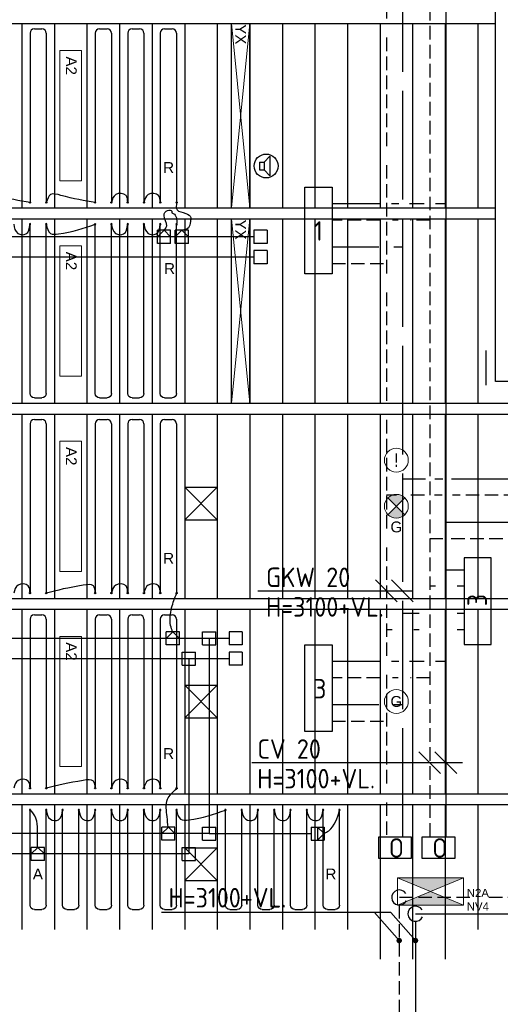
# Model space of a CAD drawing. Extents: x 51386 to 237147, y -567529 to -237881.
# Tile 9 of 16: x 119671 to 124099, y -268030 to -258953. Entities that reach past the tile are written whole.
import ezdxf

# ---------------------------------------------------------------- set-up
doc = ezdxf.new("R2010")
doc.units = 0
doc.header["$LTSCALE"] = 25
for name, pattern in [('2322105', [47, 40, -7]), ('2322106', [47, 5, -2, 5, -2, 5, -2, 5, -2, 5, -2, 5, -7]), ('2322107', [2000, 1000, 1000]), ('2322108', [7, 5, -2])]:
    doc.linetypes.add(name, pattern=pattern)
for name, color, linetype in [('60', 7, 'CONTINUOUS'), ('60-CV', 3, 'CONTINUOUS'), ('BALKEN', 7, 'CONTINUOUS'), ('KP-bandraster', 5, 'CONTINUOUS'), ('KP-koppelingen', 6, 'CONTINUOUS'), ('KP-leidingen(aanvoer)', 5, 'CONTINUOUS'), ('KP-leidingen(retour)', 1, 'CONTINUOUS'), ('KP-Lucht aanvoer', 6, 'CONTINUOUS'), ('KP-Melders', 3, 'CONTINUOUS'), ('KP-panelen', 1, 'CONTINUOUS'), ('KP-registers', 4, 'CONTINUOUS'), ('KP-slangen', 7, 'CONTINUOUS'), ('KP-tekst', 7, 'CONTINUOUS'), ('SYM-W', 7, 'CONTINUOUS'), ('WL5501--', 130, 'CONTINUOUS'), ('WL5501--_GKW-A', 4, 'CONTINUOUS'), ('WL5502--', 130, 'CONTINUOUS'), ('WL561---_AANVOER', 10, 'CONTINUOUS'), ('WL561---_RETOUR', 10, 'CONTINUOUS')]:
    doc.layers.add(name, color=color, linetype=linetype)
doc.layers.add('KP-Verlichting', color=2, linetype='CONTINUOUS', lineweight=18)
doc.styles.add('arial', font='ARIAL.TTF')
doc.styles.add('Cofely vet', font='tahomabd.TTF')
doc.styles.add('ISO', font='ISO.SHX')

# ---------------------------------------------------------------- blocks, each defined once
blk = doc.blocks.new('Register A')
at = {"layer": 'KP-registers', "linetype": 'Continuous'}
for p, q in [((50, 115), (50, 185)), ((90, 225), (1644, 225)), ((90, 75), (1644, 75))]:
    blk.add_line(p, q, dxfattribs=at)
for centre in [(1650, 225), (1650, 75)]:
    blk.add_circle(centre, 6, dxfattribs=at)
for centre, start, end in [((90, 185), 90, 180), ((90, 115), 180, 270)]:
    blk.add_arc(centre, 40, start, end, dxfattribs=at)
blk = doc.blocks.new('register kort')
at = {"layer": 'KP-registers', "linetype": 'Continuous'}
for p, q in [((-225, 925.9), (-225, 56)), ((-185, 965.9), (-115, 965.9)), ((-75, 925.9), (-75, 56))]:
    blk.add_line(p, q, dxfattribs=at)
for centre in [(-225, 50), (-75, 50)]:
    blk.add_circle(centre, 6, dxfattribs=at)
for centre, start, end in [((-185, 925.9), 90, 180), ((-115, 925.9), 0, 90)]:
    blk.add_arc(centre, 40, start, end, dxfattribs=at)

msp = doc.modelspace()

# ---------------------------------------------------------------- hatches: boundary and pattern name
at = {"layer": 'KP-Verlichting', "linetype": 'Continuous'}
h = msp.add_hatch(color=256, dxfattribs=at)
h.paths.add_polyline_path([(123063.4, -263360.9), (123141.1, -263438.7), (123218.9, -263360.9, 0.414214)])
h.paths.add_polyline_path([(123063.4, -263516.4, 0.414214), (123218.9, -263516.4), (123141.1, -263438.7)])
h = msp.add_hatch(color=256, dxfattribs=at)
h.paths.add_polyline_path([(123151.6, -266864.3), (123456.3, -266989.9), (123761, -266864.3)])
h.paths.add_polyline_path([(123761, -267115.6), (123456.3, -266989.9), (123151.6, -267115.6)])

# ---------------------------------------------------------------- linework, layer by layer
at = {"layer": '60-CV', "color": 7}
msp.add_line((123089.6, -267184.1), (120977.9, -267184.1), dxfattribs=at)
at = {"layer": '60-CV', "color": 2, "linetype": 'Continuous'}
for points in [[(123279, -266485.4), (123279, -266685.4), (122979, -266685.4), (122979, -266485.4)], [(123679, -266485.4), (123679, -266685.4), (123379, -266685.4), (123379, -266485.4)]]:
    msp.add_lwpolyline(points, close=True, dxfattribs=at)
at = {"layer": 'BALKEN'}
for p, q in [((123969.6, -262323.7), (123969.6, -262003.7)), ((123169, -267443.1), (122939.4, -267184.1)), ((123319.2, -267443.1), (123089.6, -267184.1))]:
    msp.add_line(p, q, dxfattribs=at)
at = {"layer": 'BALKEN', "const_width": 25}
for points in [[(123154.9, -267442.1, 1), (123179.9, -267442.1, 1)], [(123305.1, -267442.1, 1), (123330.1, -267442.1, 1)]]:
    msp.add_lwpolyline(points, format="xyb", close=True, dxfattribs=at)
at = {"layer": 'BALKEN'}
for centre in [(123167.8, -267045), (123317.8, -267195)]:
    msp.add_arc(centre, 69.9, 30.98029, 335.76285, dxfattribs=at)
at = {"layer": 'KP-bandraster', "linetype": 'Continuous'}
for p, q in [((124054.8, -262288.7), (124054.8, -255588.7)), ((114429.6, -258988.7), (121154.7, -258988.7)), ((121154.7, -258988.7), (122254.6, -258988.7)), ((122254.6, -258988.7), (124054.8, -258988.7)), ((114429.6, -260688.7), (124054.8, -260688.7)), ((114429.6, -260788.7), (124054.8, -260788.7)), ((127258.6, -262288.7), (124054.8, -262288.7)), ((114429.6, -262488.7), (131676.7, -262488.7)), ((114429.6, -262588.7), (131658.1, -262588.7)), ((114429.6, -264288.7), (131260.6, -264288.7)), ((114429.6, -264388.7), (131232.2, -264388.7)), ((114429.6, -266088.7), (130660.4, -266088.7)), ((114429.6, -266188.7), (130621.3, -266188.7))]:
    msp.add_line(p, q, dxfattribs=at)
at = {"layer": 'KP-koppelingen', "linetype": 'Continuous'}
for p, q in [((120939.8, -261016.5), (120939.8, -260894.9)), ((121061.5, -260894.9), (120939.8, -260894.9)), ((120939.8, -260955.7), (121000.6, -260894.9)), ((121000.6, -260894.9), (121061.5, -260955.7)), ((121061.4, -261016.6), (121061.5, -260894.9)), ((121104.8, -261016.5), (121104.8, -260894.9)), ((121226.5, -260894.9), (121104.8, -260894.9)), ((121104.8, -260955.7), (121165.7, -260894.9)), ((121165.7, -260894.9), (121226.5, -260955.7)), ((121226.5, -261016.6), (121226.5, -260894.9)), ((121950.1, -260895), (121828.5, -260895)), ((121828.5, -260895), (121828.5, -261016.6)), ((121950.1, -260895), (121950.1, -261016.6)), ((121061.5, -260955.7), (120939.8, -260955.7)), ((121061.4, -261016.6), (120939.8, -261016.5)), ((121226.5, -260955.7), (121104.8, -260955.7)), ((121226.5, -261016.6), (121104.8, -261016.5)), ((121950.1, -261016.6), (121828.5, -261016.6)), ((121950.1, -261082.3), (121828.5, -261082.2)), ((121828.5, -261082.2), (121828.5, -261203.9)), ((121950.1, -261082.3), (121950.1, -261203.9)), ((121950.1, -261203.9), (121828.5, -261203.9)), ((121021.4, -264717.2), (121021.5, -264595.5)), ((121143.1, -264595.6), (121021.5, -264595.5)), ((121021.5, -264656.4), (121082.3, -264595.6)), ((121143.1, -264656.4), (121021.5, -264656.4)), ((121082.3, -264595.6), (121143.1, -264656.4)), ((121143.1, -264717.2), (121143.1, -264595.6)), ((121356.2, -264717.1), (121356.3, -264595.5)), ((121356.2, -264717.1), (121356.3, -264595.5)), ((121356.3, -264595.5), (121477.9, -264595.5)), ((121356.3, -264595.5), (121477.9, -264595.5)), ((121477.9, -264717.2), (121477.9, -264595.5)), ((121477.9, -264717.2), (121477.9, -264595.5)), ((121722, -264595.5), (121600.3, -264595.5)), ((121600.3, -264595.5), (121600.3, -264717.2)), ((121722, -264595.5), (121721.9, -264717.2)), ((121143.1, -264717.2), (121021.4, -264717.2)), ((121356.2, -264717.1), (121477.9, -264717.2)), ((121356.2, -264717.1), (121477.9, -264717.2)), ((121721.9, -264717.2), (121600.3, -264717.2)), ((121169, -264904.3), (121169, -264782.7)), ((121169, -264782.7), (121290.7, -264782.7)), ((121169, -264904.3), (121169, -264782.7)), ((121169, -264782.7), (121290.7, -264782.7)), ((121290.7, -264904.3), (121290.7, -264782.7)), ((121290.7, -264904.3), (121290.7, -264782.7)), ((121721.9, -264782.7), (121600.3, -264782.7)), ((121600.3, -264782.7), (121600.3, -264904.4)), ((121721.9, -264782.7), (121721.9, -264904.4)), ((121169, -264904.3), (121290.7, -264904.3)), ((121169, -264904.3), (121290.7, -264904.3)), ((121721.9, -264904.4), (121600.3, -264904.4)), ((120979.8, -266517.2), (120979.9, -266395.5)), ((121101.5, -266395.6), (120979.9, -266395.5)), ((120979.9, -266456.4), (121040.7, -266395.6)), ((121101.5, -266456.4), (120979.9, -266456.4)), ((121040.7, -266395.6), (121101.5, -266456.4)), ((121101.5, -266517.2), (121101.5, -266395.6)), ((121356.1, -266517.1), (121356.1, -266395.5)), ((121356.1, -266395.5), (121477.7, -266395.5)), ((121477.7, -266517.2), (121477.7, -266395.5)), ((122354.9, -266395.5), (122354.9, -266517.1)), ((122354.9, -266395.5), (122476.5, -266395.5)), ((122415.7, -266395.5), (122415.7, -266517.1)), ((122476.5, -266456.3), (122415.7, -266395.5)), ((122415.7, -266517.1), (122476.5, -266456.3)), ((122476.5, -266395.5), (122476.5, -266517.1)), ((121101.5, -266517.2), (120979.8, -266517.2)), ((121356.1, -266517.1), (121477.7, -266517.2)), ((122354.9, -266517.1), (122476.5, -266517.1)), ((119776.9, -266704.4), (119776.9, -266582.7)), ((119898.5, -266582.8), (119776.9, -266582.7)), ((119776.9, -266643.5), (119837.7, -266582.7)), ((119898.5, -266643.6), (119776.9, -266643.5)), ((119837.7, -266582.7), (119898.5, -266643.6)), ((119898.5, -266704.4), (119898.5, -266582.8)), ((121168.8, -266704.3), (121168.8, -266582.7)), ((121168.8, -266582.7), (121290.5, -266582.7)), ((121290.5, -266704.3), (121290.5, -266582.7)), ((119898.5, -266704.4), (119776.9, -266704.4)), ((121168.8, -266704.3), (121290.5, -266704.3))]:
    msp.add_line(p, q, dxfattribs=at)
at = {"layer": 'KP-leidingen(aanvoer)', "linetype": 'Continuous'}
for p, q in [((121828.5, -261143.1), (115206.3, -261142.4)), ((121229.8, -264843.5), (115317.1, -264843.5)), ((121229.8, -264843.5), (121229.7, -266643.5)), ((121600.3, -264843.5), (121229.8, -264843.5)), ((121229.7, -266643.5), (115136.5, -266643.5))]:
    msp.add_line(p, q, dxfattribs=at)
at = {"layer": 'KP-leidingen(retour)', "linetype": 'Continuous'}
for p, q in [((121828.5, -260955.9), (117561.2, -260955.4)), ((121417.1, -264656.3), (117621.4, -264656.3)), ((121417.1, -264656.3), (121416.9, -266456.3)), ((121600.3, -264656.3), (121417.1, -264656.3)), ((121416.9, -266456.3), (117556.7, -266456.3)), ((121416.9, -266456.3), (122354.9, -266456.3))]:
    msp.add_line(p, q, dxfattribs=at)
at = {"layer": 'KP-Lucht aanvoer', "linetype": 'Continuous'}
for p, q in [((121191, -263263.5), (121191, -263563.5)), ((121191, -263263.5), (121491, -263263.5)), ((121491, -263263.5), (121191, -263563.5)), ((121491, -263563.5), (121191, -263263.5)), ((121491, -263263.5), (121491, -263563.5)), ((121191, -263563.5), (121491, -263563.5)), ((121191.2, -265088.7), (121191.2, -265388.7)), ((121191.2, -265088.7), (121491.2, -265088.7)), ((121491.2, -265088.7), (121191.2, -265388.7)), ((121491.2, -265388.7), (121191.2, -265088.7)), ((121491.2, -265088.7), (121491.2, -265388.7)), ((121191.2, -265388.7), (121491.2, -265388.7)), ((121191.1, -266588.7), (121191.1, -266888.7)), ((121191.1, -266588.7), (121491.1, -266588.7)), ((121491.1, -266588.7), (121191.1, -266888.7)), ((121491.1, -266888.7), (121191.1, -266588.7)), ((121491.1, -266588.7), (121491.1, -266888.7)), ((121191.1, -266888.7), (121491.1, -266888.7))]:
    msp.add_line(p, q, dxfattribs=at)
at = {"layer": 'KP-Melders', "linetype": 'Continuous'}
for p, q in [((121924.3, -260267.6), (121976.3, -260212.3)), ((121976.3, -260212.3), (121976.3, -260393)), ((121881.2, -260267.6), (121924.3, -260267.6)), ((121881.2, -260267.6), (121881.2, -260337.6)), ((121924.3, -260267.6), (121924.3, -260337.6)), ((121881.2, -260337.6), (121924.3, -260337.6)), ((121881.2, -260337.6), (121924.3, -260337.6)), ((121924.3, -260337.6), (121976.3, -260393))]:
    msp.add_line(p, q, dxfattribs=at)
msp.add_circle((121941.1, -260302), 110, dxfattribs=at)
at = {"layer": 'KP-panelen', "linetype": 'Continuous'}
for p, q in [((119691.1, -258988.7), (119691.1, -260688.7)), ((119991.1, -258988.7), (119991.1, -260688.7)), ((120291.1, -258988.7), (120291.1, -260688.7)), ((120591.1, -258988.7), (120591.1, -260688.7)), ((120891.1, -258988.7), (120891.1, -260688.7)), ((121191.1, -258988.7), (121191.1, -260688.7)), ((121491.1, -258988.7), (121491.1, -260688.7)), ((121621.1, -260688.7), (121621.1, -258988.7)), ((121621.1, -260688.7), (121621.1, -258988.7)), ((121791.1, -258988.7), (121791.1, -260688.7)), ((121791.1, -258988.7), (121791.1, -260688.7)), ((121791.1, -260688.7), (121791.1, -258988.7)), ((121791.1, -260688.7), (121791.1, -258988.7)), ((122091.1, -258988.7), (122091.1, -260688.7)), ((122391.1, -258988.7), (122391.1, -260688.7)), ((122691.1, -258988.7), (122691.1, -260688.7)), ((122991.1, -258988.7), (122991.1, -260688.7)), ((123291.1, -258988.7), (123291.1, -260688.7)), ((123291.1, -258988.7), (123291.1, -260688.7)), ((123591.1, -258988.7), (123591.1, -260688.7)), ((123891.1, -258988.7), (123891.1, -260688.7)), ((119691.1, -260788.7), (119691.1, -262488.7)), ((119991.1, -260788.7), (119991.1, -262488.7)), ((120291.1, -260788.7), (120291.1, -262488.7)), ((120591.1, -260788.7), (120591.1, -262488.7)), ((120891.1, -260788.7), (120891.1, -262488.7)), ((121191.1, -260788.7), (121191.1, -262488.7)), ((121491.1, -260788.7), (121491.1, -262488.7)), ((121621.1, -262488.7), (121621.1, -260788.7)), ((121621.1, -262488.7), (121621.1, -260788.7)), ((121791.1, -260788.7), (121791.1, -262488.7)), ((121791.1, -260788.7), (121791.1, -262488.7)), ((121791.1, -262488.7), (121791.1, -260788.7)), ((121791.1, -262488.7), (121791.1, -260788.7)), ((122091.1, -260788.7), (122091.1, -262488.7)), ((122391.1, -260788.7), (122391.1, -262488.7)), ((122691.1, -260788.7), (122691.1, -262488.7)), ((122991.1, -260788.7), (122991.1, -262488.7)), ((123291.1, -260788.7), (123291.1, -262488.7)), ((123291.1, -260788.7), (123291.1, -262488.7)), ((123591.1, -260788.7), (123591.1, -262488.7)), ((123891.1, -260788.7), (123891.1, -262488.7)), ((119691.1, -262588.7), (119691.1, -264288.7)), ((119991.1, -262588.7), (119991.1, -264288.7)), ((120291.1, -262588.7), (120291.1, -264288.7)), ((120591.1, -262588.7), (120591.1, -264288.7)), ((120891.1, -262588.7), (120891.1, -264288.7)), ((121191.1, -262588.7), (121191.1, -264288.7)), ((121491.1, -262588.7), (121491.1, -264288.7)), ((121791.1, -262588.7), (121791.1, -264288.7)), ((122091.1, -262588.7), (122091.1, -264288.7)), ((122391.1, -262588.7), (122391.1, -264288.7)), ((122691.1, -262588.7), (122691.1, -264288.7)), ((122991.1, -262588.7), (122991.1, -264288.7)), ((123291.1, -262588.7), (123291.1, -264288.7)), ((123291.1, -262588.7), (123291.1, -264288.7)), ((123591.1, -262588.7), (123591.1, -264288.7)), ((123891.1, -262588.7), (123891.1, -264288.7)), ((119691.1, -264388.7), (119691.1, -266088.7)), ((119991.1, -264388.7), (119991.1, -266088.7)), ((120291.1, -264388.7), (120291.1, -266088.7)), ((120591.1, -264388.7), (120591.1, -266088.7)), ((120891.1, -264388.7), (120891.1, -266088.7)), ((121191.1, -264388.7), (121191.1, -266088.7)), ((121491.1, -264388.7), (121491.1, -266088.7)), ((121791.1, -264388.7), (121791.1, -266088.7)), ((122091.1, -264388.7), (122091.1, -266088.7)), ((122391.1, -264388.7), (122391.1, -266088.7)), ((122691.1, -264388.7), (122691.1, -266088.7)), ((122991.1, -264388.7), (122991.1, -266088.7)), ((123291.1, -264388.7), (123291.1, -266088.7)), ((123291.1, -264388.7), (123291.1, -266088.7)), ((123591.1, -264388.7), (123591.1, -266088.7)), ((123891.1, -264388.7), (123891.1, -266088.7)), ((119691.1, -266188.7), (119691.1, -267338.7)), ((119991.1, -266188.7), (119991.1, -267338.7)), ((120291.1, -266188.7), (120291.1, -267338.7)), ((120591.1, -266188.7), (120591.1, -267338.7)), ((120891.1, -266188.7), (120891.1, -267338.7)), ((121191.1, -266188.7), (121191.1, -267338.7)), ((121491.1, -266188.7), (121491.1, -267338.7)), ((121791.1, -266188.7), (121791.1, -267338.7)), ((122091.1, -266188.7), (122091.1, -267338.7)), ((122391.1, -266188.7), (122391.1, -267338.7)), ((122691.1, -266188.7), (122691.1, -267338.7)), ((122991.1, -266188.7), (122991.1, -267613.7)), ((123291.1, -266188.7), (123291.1, -267613.7)), ((123591.1, -266188.7), (123591.1, -267613.7)), ((123891.1, -266188.7), (123891.1, -267338.7))]:
    msp.add_line(p, q, dxfattribs=at)
at = {"layer": 'KP-slangen', "linetype": 'Continuous'}
for points in [[(119766.1, -260638.7), (119450.6, -260572.9), (119355.5, -260565.9), (119316.1, -260638.7)], [(120366.1, -260638.7), (120050.6, -260572.9), (119955.5, -260565.9), (119916.1, -260638.7)], [(120666.1, -260638.7), (120650.6, -260572.9), (120555.5, -260565.9), (120516.1, -260638.7)], [(120966.1, -260638.7), (120950.6, -260572.9), (120855.5, -260565.9), (120816.1, -260638.7)], [(121117, -260636.7), (121121.4, -260706.6), (121202.3, -260739.3), (121248.1, -260776.4), (121243.8, -260813.6), (121226.3, -260872.5), (121165.7, -260894.9)], [(121000.6, -260894.9), (121025.3, -260855), (121001.2, -260759), (121034, -260710.9), (121071.2, -260717.5), (121073.3, -260732.8), (121084.3, -260739.3), (121117, -260839.8)], [(119616.1, -260838.7), (119653.6, -260922.9), (119728.7, -260928.7), (119766.1, -260838.7)], [(119916.1, -260838.7), (119953.6, -260922.9), (120028.7, -260928.7), (120366.1, -260838.7)], [(120516.1, -260838.7), (120553.6, -260922.9), (120628.7, -260928.7), (120666.1, -260838.7)], [(120816.1, -260838.7), (120853.6, -260922.9), (120928.7, -260928.7), (120966.1, -260838.7)], [(119766.1, -264238.7), (119750.6, -264172.9), (119655.5, -264165.9), (119616.1, -264238.7)], [(120366.1, -264238.7), (120350.6, -264172.9), (120255.5, -264165.9), (119916.1, -264238.7)], [(120666.1, -264238.7), (120650.6, -264172.9), (120555.5, -264165.9), (120516.1, -264238.7)], [(120966.1, -264238.7), (120950.6, -264172.9), (120855.5, -264165.9), (120816.1, -264238.7)], [(121079.6, -264596.8), (121061.8, -264537.7), (121070.7, -264375.1), (121118, -264239.2)], [(119766.1, -266038.7), (119750.6, -265972.9), (119655.5, -265965.9), (119616.1, -266038.7)], [(120366.1, -266038.7), (120350.6, -265972.9), (120255.5, -265965.9), (119916.1, -266038.7)], [(120366.1, -266038.7), (120350.6, -265972.9), (120255.5, -265965.9), (119916.1, -266038.7)], [(120666.1, -266038.7), (120650.6, -265972.9), (120555.5, -265965.9), (120516.1, -266038.7)], [(120966.1, -266038.7), (120950.6, -265972.9), (120855.5, -265965.9), (120816.1, -266038.7)], [(121038, -266396.9), (121029.1, -266302.3), (121032.1, -266139.7), (121114.9, -266042.2)], [(119836, -266589), (119836, -266423.4), (119821.2, -266314.1), (119768, -266234.3)], [(119916.1, -266238.7), (119953.6, -266322.9), (120028.7, -266328.7), (120066.1, -266238.7)], [(120216.1, -266238.7), (120253.6, -266322.9), (120328.7, -266328.7), (120366.1, -266238.7)], [(120516.1, -266238.7), (120553.6, -266322.9), (120628.7, -266328.7), (120666.1, -266238.7)], [(120816.1, -266238.7), (120853.6, -266322.9), (120928.7, -266328.7), (120966.1, -266238.7)], [(121116.1, -266238.7), (121153.6, -266322.9), (121228.7, -266328.7), (121566.1, -266238.7)], [(121716.1, -266238.7), (121753.6, -266322.9), (121828.7, -266328.7), (121866.1, -266238.7)], [(122016.1, -266238.7), (122053.6, -266322.9), (122128.7, -266328.7), (122166.1, -266238.7)], [(122316.1, -266238.7), (122353.6, -266322.9), (122428.7, -266328.7), (122466.1, -266238.7)], [(122473.9, -266455.9), (122518.3, -266429.3), (122618.8, -266240.1)]]:
    msp.add_spline(points, degree=3, dxfattribs=at)
at = {"layer": 'KP-Verlichting', "linetype": 'Continuous'}
for p, q in [((121621.1, -258988.7), (121791.1, -260688.7)), ((121791.1, -258988.7), (121621.1, -260688.7)), ((121621.1, -258988.7), (121791.1, -260688.7)), ((121791.1, -258988.7), (121621.1, -260688.7)), ((121791.1, -258988.7), (121621.1, -258988.7)), ((120041.1, -259238.7), (120041.1, -260438.7)), ((120241.1, -259238.7), (120041.1, -259238.7)), ((120241.1, -259238.7), (120241.1, -260438.7)), ((120241.1, -260438.7), (120041.1, -260438.7)), ((121791.1, -260688.7), (121621.1, -260688.7)), ((121621.1, -260788.7), (121791.1, -262488.7)), ((121791.1, -260788.7), (121621.1, -262488.7)), ((121621.1, -260788.7), (121791.1, -262488.7)), ((121791.1, -260788.7), (121621.1, -262488.7)), ((121791.1, -260788.7), (121621.1, -260788.7)), ((120041.1, -261038.7), (120041.1, -262238.7)), ((120241.1, -261038.7), (120041.1, -261038.7)), ((120241.1, -261038.7), (120241.1, -262238.7)), ((120241.1, -262238.7), (120041.1, -262238.7)), ((121791.1, -262488.7), (121621.1, -262488.7)), ((120041.1, -262838.8), (120041.1, -264038.8)), ((120241.1, -262838.8), (120041.1, -262838.8)), ((120241.1, -262838.8), (120241.1, -264038.8)), ((123218.9, -263516.4), (123063.4, -263360.9)), ((123063.4, -263516.4), (123218.9, -263360.9)), ((120241.1, -264038.8), (120041.1, -264038.8)), ((120041.1, -264638.7), (120041.1, -265838.7)), ((120241.1, -264638.7), (120041.1, -264638.7)), ((120241.1, -264638.7), (120241.1, -265838.7)), ((120241.1, -265838.7), (120041.1, -265838.7)), ((123151.6, -266864.3), (123761, -266864.3)), ((123151.6, -267115.6), (123151.6, -266864.3)), ((123151.6, -267115.6), (123761, -266864.3)), ((123151.6, -266864.3), (123761, -267115.6)), ((123761, -266864.3), (123761, -267115.6)), ((123761, -267115.6), (123151.6, -267115.6))]:
    msp.add_line(p, q, dxfattribs=at)
for centre in [(123141.1, -263013.7), (123141.1, -263438.7), (123141.1, -265238.7)]:
    msp.add_circle(centre, 110, dxfattribs=at)
at = {"layer": 'SYM-W', "color": 2, "linetype": 'Continuous'}
for points in [[(122549.2, -260496.3), (122549.2, -261296.3), (122299.2, -261296.3), (122299.2, -260496.3)], [(123765.5, -263913.4), (123765.5, -264713.4), (124015.5, -264713.4), (124015.5, -263913.4)], [(122549.2, -264716.1), (122549.2, -265516.1), (122299.2, -265516.1), (122299.2, -264716.1)]]:
    msp.add_lwpolyline(points, close=True, dxfattribs=at)
at = {"layer": 'WL5501--', "linetype": '2322105'}
for p, q in [((123201.5, -266485.4), (123201.5, -246043)), ((122978.9, -261050.7), (122549.2, -261050.7)), ((123201.5, -261050.7), (123117.9, -261050.7)), ((123201.5, -263186.1), (123408.7, -263186.1)), ((123496.4, -263186.1), (123568.3, -263186.1)), ((123649.7, -263186.1), (130330.5, -263186.1)), ((123201.5, -264423.9), (123351.5, -264423.9)), ((123701.5, -264423.9), (123765.5, -264423.9)), ((122978.9, -265270.5), (122549.2, -265270.5)), ((123201.5, -265270.5), (123117.9, -265270.5)), ((123317.8, -267195), (125144.2, -267195)), ((123317.8, -267264.9), (123317.8, -270304.1))]:
    msp.add_line(p, q, dxfattribs=at)
at = {"layer": 'WL5501--_GKW-A', "color": 7}
for p, q in [((123148.8, -264318.3), (122948.8, -264118.3)), ((123296.9, -264318.3), (123096.9, -264118.3)), ((121863.7, -264218.3), (123293.8, -264218.3)), ((123548.8, -265901.3), (123348.8, -265701.3)), ((123696.9, -265901.3), (123496.9, -265701.3)), ((121810.1, -265801.3), (123750.1, -265801.3))]:
    msp.add_line(p, q, dxfattribs=at)
at = {"layer": 'WL5502--', "linetype": '2322106'}
for p, q in [((123051.5, -246193), (123051.5, -266485.4)), ((122549.2, -261200.7), (123051.5, -261200.7)), ((123142.7, -263336.1), (123051.5, -263336.1)), ((123399.4, -263336.1), (123246, -263336.1)), ((123562.1, -263336.1), (123493.2, -263336.1)), ((130480.5, -263336.1), (123659.1, -263336.1)), ((123051.5, -264573.9), (123101.5, -264573.9)), ((123301.5, -264573.9), (123351.5, -264573.9)), ((123701.5, -264573.9), (123765.5, -264573.9)), ((122549.2, -265420.5), (123051.5, -265420.5)), ((124994.2, -267045), (123167.8, -267045)), ((123167.8, -267114.9), (123167.8, -270588.5))]:
    msp.add_line(p, q, dxfattribs=at)
at = {"layer": 'WL561---_AANVOER', "linetype": '2322107'}
for p, q in [((123601.5, -266485.4), (123601.5, -258414.9)), ((122992.1, -260650.7), (122549.2, -260650.7)), ((123164.2, -260650.7), (123098, -260650.7)), ((123395.9, -260650.7), (123263.5, -260650.7)), ((123601.5, -260650.7), (123501.8, -260650.7)), ((123601.5, -263585.3), (130730.5, -263585.3)), ((123601.5, -264023.9), (123765.5, -264023.9)), ((122992.1, -264870.5), (122549.2, -264870.5)), ((123164.2, -264870.5), (123098, -264870.5)), ((123395.9, -264870.5), (123263.5, -264870.5)), ((123601.5, -264870.5), (123501.8, -264870.5))]:
    msp.add_line(p, q, dxfattribs=at)
at = {"layer": 'WL561---_RETOUR', "linetype": '2322108'}
for p, q in [((123451.5, -266485.4), (123451.5, -258414.9)), ((122992.1, -260800.7), (122549.2, -260800.7)), ((123157.6, -260800.7), (123104.6, -260800.7)), ((123451.5, -260800.7), (123270.1, -260800.7)), ((123451.5, -263735.3), (123568.3, -263735.3)), ((123646.6, -263735.3), (130880.5, -263735.3)), ((123501.5, -264173.9), (123451.5, -264173.9)), ((123765.5, -264173.9), (123701.5, -264173.9)), ((122992.1, -265020.5), (122549.2, -265020.5)), ((123157.6, -265020.5), (123104.6, -265020.5)), ((123451.5, -265020.5), (123270.1, -265020.5))]:
    msp.add_line(p, q, dxfattribs=at)

# ---------------------------------------------------------------- block references
at = {"layer": 'KP-registers', "linetype": 'Continuous', "rotation": 270}
for p in [(119691.1, -258988.7), (120291.1, -258988.7), (120591.1, -258988.7), (120891.1, -258988.7), (119691.1, -262588.7), (120291.1, -262588.7), (120591.1, -262588.7), (120891.1, -262588.7), (119691.1, -264388.7), (120291.1, -264388.7), (120591.1, -264388.7), (120891.1, -264388.7)]:
    msp.add_blockref('Register A', p, dxfattribs=at)
at = {"layer": 'KP-registers', "linetype": 'Continuous', "xscale": -1}
for name, p, rotation in [('Register A', (119691.1, -262488.7), 270), ('Register A', (120291.1, -262488.7), 270), ('Register A', (120591.1, -262488.7), 270), ('Register A', (120891.1, -262488.7), 270), ('register kort', (119991.1, -266188.7), 180), ('register kort', (120291.1, -266188.7), 180), ('register kort', (120591.1, -266188.7), 180), ('register kort', (120891.1, -266188.7), 180), ('register kort', (121191.1, -266188.7), 180), ('register kort', (121791.1, -266188.7), 180), ('register kort', (122091.1, -266188.7), 180), ('register kort', (122391.1, -266188.7), 180), ('register kort', (122691.1, -266188.7), 180)]:
    msp.add_blockref(name, p, dxfattribs=dict(at, rotation=rotation))

# ---------------------------------------------------------------- texts
at = {"layer": '60', "color": 1, "linetype": 'Continuous', "style": 'ISO'}
for s, p in [('1', (122382.7, -260990.8)), ('3', (122382.7, -265210.6))]:
    msp.add_text(s, height=180, dxfattribs=at).set_placement(p)
msp.add_text('3', height=180, rotation=90, dxfattribs=at).set_placement((123975.8, -264359.8))
at = {"layer": '60-CV', "color": 7, "style": 'ISO'}
for p in [(121940.7, -264456.6), (121859.7, -266039.6), (121042.2, -267137.4)]:
    msp.add_text('H=3100+VL.', height=180, dxfattribs=at).set_placement(p)
at = {"layer": '60-CV', "color": 1, "linetype": 'Continuous', "style": 'ISO', "text_generation_flag": 2}
for p in [(123072, -266498.2), (123472, -266498.2)]:
    msp.add_text('O', height=180, rotation=180, dxfattribs=at).set_placement(p)
at = {"layer": 'KP-tekst', "linetype": 'Continuous', "char_height": 100, "attachment_point": 5, "style": 'arial'}
for s, insert in [('\\A1;R', (121043.1, -260315.7)), ('\\A1;R', (121051.8, -261246.9)), ('\\A1;R', (121043.1, -263918)), ('\\A1;R', (121043.1, -265718)), ('\\A1;A', (119838.6, -266828.7)), ('\\A1;R', (122538.6, -266828.7))]:
    msp.add_mtext(s, dxfattribs=dict(at, insert=insert))
at = {"layer": 'KP-Verlichting', "linetype": 'Continuous', "char_height": 100, "attachment_point": 5, "rotation": 270, "style": 'arial'}
for s, insert in [('\\A1;YX', (121707.5, -259088.2)), ('\\A1;A2', (120146.2, -259377.3)), ('\\A1;YX', (121707.5, -260888.2)), ('\\A1;A2', (120146.2, -261177.3)), ('\\A1;A2', (120146.2, -262977.4)), ('\\A1;A2', (120146.2, -264777.3))]:
    msp.add_mtext(s, dxfattribs=dict(at, insert=insert))
at = {"layer": 'KP-Verlichting', "linetype": 'Continuous', "attachment_point": 5}
for s, insert, char_height, style in [('\\A1;!', (123141.1, -263013.7), 125, 'Cofely vet'), ('\\A1;G', (123141.1, -263629.8), 100, 'arial'), ('\\A1;G', (123141.1, -265238.7), 100, 'arial'), ('\\A1;N2A\\PNV4', (123892, -267065.2), 75, 'arial')]:
    msp.add_mtext(s, dxfattribs=dict(at, insert=insert, char_height=char_height, style=style))
at = {"layer": 'WL5501--_GKW-A', "color": 7, "style": 'ISO'}
for s, p in [('GKW 20', (121941.1, -264183.5)), ('CV 20', (121860.1, -265766.5))]:
    msp.add_text(s, height=180, dxfattribs=at).set_placement(p)

doc.saveas('drawing.dxf')
